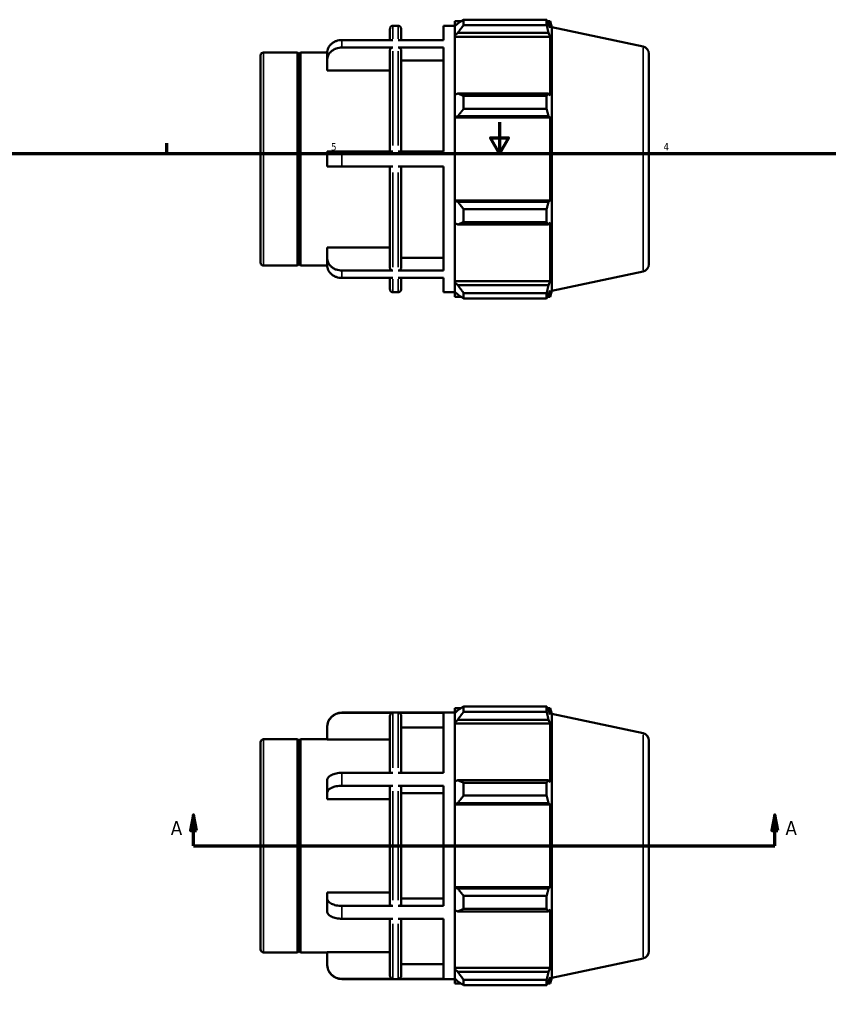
# Model space of a CAD drawing. Header units: inches. Extents: x -2.5 to 37.3, y -1.8 to 26.3.
# Tile 4 of 6: x 10.9 to 21.2, y 10.1 to 22.7. Entities that reach past the tile are written whole.
import ezdxf

# ---------------------------------------------------------------- set-up
doc = ezdxf.new("R2010")
doc.units = ezdxf.units.IN
doc.header["$MEASUREMENT"] = 0
for name, color, linetype, lineweight in [('Border (ANSI)', 7, 'Continuous', 70), ('Section Line (ANSI)', 7, 'Continuous', 70), ('Visible (ANSI)', 7, 'Continuous', 50), ('Visible Narrow (ANSI)', 7, 'Continuous', 35)]:
    doc.layers.add(name, color=color, linetype=linetype, lineweight=lineweight)
doc.styles.add('Label Text (ANSI)', font='tahoma.ttf')
doc.styles.add('Note Text (ANSI)', font='tahoma.ttf')

# ---------------------------------------------------------------- blocks, each defined once
blk = doc.blocks.new('Borders Default Border')
at = {"layer": 'Border (ANSI)'}
blk.add_line((12.75, 21), (12.75, 21.134), dxfattribs=at)
at = {"layer": 'Border (ANSI)', "flags": 128}
for points in [[(17, 21.4), (17, 21), (16.885, 21.2), (17.115, 21.2), (17, 21)], [(0.5, 1), (0.5, 21), (33.5, 21), (33.5, 1), (0.5, 1)]]:
    blk.add_lwpolyline(points, dxfattribs=at)
at = {"layer": 'Border (ANSI)', "color": 5, "true_color": 0x0000ff, "char_height": 0.0945, "attachment_point": 7, "style": 'Note Text (ANSI)'}
for s, insert in [('5', (14.847, 21.038)), ('4', (19.092, 21.04))]:
    blk.add_mtext(s, dxfattribs=dict(at, insert=insert))
blk = doc.blocks.new('2dTransSection0')
at = {"layer": 'Section Line (ANSI)', "linetype": 'Continuous'}
for p, q in [((13.09, 12.558), (13.051, 12.361)), ((13.09, 12.361), (13.09, 12.558)), ((13.13, 12.361), (13.09, 12.558)), ((20.513, 12.558), (20.474, 12.361)), ((20.513, 12.361), (20.513, 12.558)), ((20.553, 12.361), (20.513, 12.558)), ((13.051, 12.361), (13.13, 12.361)), ((13.09, 12.165), (13.09, 12.361)), ((20.474, 12.361), (20.553, 12.361)), ((20.513, 12.165), (20.513, 12.361)), ((13.09, 12.165), (13.417, 12.165)), ((20.187, 12.165), (20.513, 12.165))]:
    blk.add_line(p, q, dxfattribs=at)
at = {"layer": 'Section Line (ANSI)'}
blk.add_line((13.09, 12.165), (20.513, 12.165), dxfattribs=at)
at = {"layer": 'Section Line (ANSI)', "linetype": 'Continuous', "flags": 128}
for points in [[(13.13, 12.361), (13.09, 12.558), (13.051, 12.361), (13.13, 12.361)], [(20.553, 12.361), (20.513, 12.558), (20.474, 12.361), (20.553, 12.361)]]:
    blk.add_lwpolyline(points, dxfattribs=at)
at = {"layer": 'Section Line (ANSI)'}
for points in [[(13.13, 12.361), (13.09, 12.558), (13.051, 12.361), (13.13, 12.361)], [(20.553, 12.361), (20.513, 12.558), (20.474, 12.361), (20.553, 12.361)]]:
    blk.add_solid(points, dxfattribs=at)
at = {"layer": 'Section Line (ANSI)', "char_height": 0.18, "attachment_point": 7, "style": 'Label Text (ANSI)'}
for insert in [(12.801, 12.302), (20.65, 12.302)]:
    blk.add_mtext('A', dxfattribs=dict(at, insert=insert))

msp = doc.modelspace()

# ---------------------------------------------------------------- linework, layer by layer
at = {"layer": 'Visible (ANSI)'}
for p, q in [((15.638, 22.632), (15.704, 22.632)), ((16.285, 22.449), (16.285, 22.632)), ((16.285, 22.632), (16.427, 22.632)), ((16.427, 22.688), (16.427, 22.625)), ((16.427, 22.688), (16.507, 22.688)), ((16.465, 22.661), (16.427, 22.625)), ((16.427, 22.506), (16.427, 22.625)), ((16.54, 22.709), (16.54, 22.641)), ((16.54, 22.709), (17.6, 22.709)), ((17.6, 22.641), (16.54, 22.641)), ((17.6, 22.641), (17.6, 22.709)), ((17.611, 22.688), (17.643, 22.688)), ((17.643, 22.607), (17.624, 22.661)), ((17.667, 22.614), (17.643, 22.688)), ((17.643, 22.607), (17.643, 22.688)), ((15.6, 22.449), (15.6, 22.594)), ((15.742, 22.594), (15.742, 22.449)), ((16.427, 22.506), (16.465, 22.54)), ((16.427, 22.49), (16.427, 22.506)), ((16.465, 22.54), (17.624, 22.54)), ((17.624, 22.54), (17.643, 22.49)), ((17.667, 19.247), (17.667, 22.614)), ((18.832, 22.367), (17.667, 22.614)), ((15.638, 22.449), (14.986, 22.449)), ((16.285, 22.449), (15.704, 22.449)), ((16.427, 22.49), (16.427, 21.751)), ((16.427, 22.49), (17.643, 22.49)), ((17.643, 21.742), (17.643, 22.49)), ((13.947, 19.608), (13.947, 22.253)), ((13.985, 22.291), (14.417, 22.291)), ((14.417, 19.57), (14.417, 22.291)), ((14.437, 22.272), (14.417, 22.291)), ((14.437, 22.272), (14.457, 22.291)), ((14.437, 19.589), (14.437, 22.272)), ((14.457, 19.57), (14.457, 22.291)), ((14.457, 22.291), (14.797, 22.291)), ((14.797, 22.19), (14.797, 22.285)), ((15.638, 22.354), (14.986, 22.354)), ((15.6, 21.025), (15.6, 22.321)), ((16.285, 22.354), (15.704, 22.354)), ((15.742, 22.321), (15.742, 21.025)), ((16.285, 21.025), (16.285, 22.354)), ((18.907, 22.274), (18.907, 19.587)), ((14.797, 22.059), (14.797, 22.19)), ((16.285, 22.19), (15.742, 22.19)), ((15.6, 22.059), (14.797, 22.059)), ((16.465, 21.768), (16.427, 21.751)), ((16.427, 21.465), (16.427, 21.751)), ((17.624, 21.768), (16.465, 21.768)), ((17.643, 21.742), (17.624, 21.768)), ((16.54, 21.735), (16.54, 21.57)), ((16.54, 21.735), (17.6, 21.735)), ((17.6, 21.57), (17.6, 21.735)), ((17.6, 21.57), (16.54, 21.57)), ((16.427, 21.465), (16.465, 21.476)), ((16.427, 21.459), (16.427, 21.465)), ((16.427, 21.459), (16.427, 20.402)), ((16.427, 21.459), (17.643, 21.459)), ((16.465, 21.476), (17.624, 21.476)), ((17.624, 21.476), (17.643, 21.459)), ((17.643, 20.402), (17.643, 21.459)), ((14.986, 21.025), (14.797, 21.025)), ((14.797, 20.836), (14.797, 21.025)), ((15.638, 21.025), (14.986, 21.025)), ((15.704, 21.025), (16.285, 21.025)), ((14.797, 20.836), (14.986, 20.836)), ((15.638, 20.836), (14.986, 20.836)), ((15.6, 19.54), (15.6, 20.836)), ((16.285, 20.836), (15.704, 20.836)), ((15.742, 20.836), (15.742, 19.54)), ((16.285, 19.507), (16.285, 20.836)), ((16.427, 20.396), (16.427, 20.402)), ((16.427, 20.402), (17.643, 20.402)), ((16.427, 20.11), (16.427, 20.396)), ((16.465, 20.385), (16.427, 20.396)), ((17.624, 20.385), (16.465, 20.385)), ((17.643, 20.402), (17.624, 20.385)), ((16.54, 20.291), (16.54, 20.126)), ((16.54, 20.291), (17.6, 20.291)), ((17.6, 20.126), (17.6, 20.291)), ((16.427, 20.11), (16.427, 19.371)), ((16.427, 20.11), (16.465, 20.093)), ((17.6, 20.126), (16.54, 20.126)), ((17.624, 20.093), (17.643, 20.119)), ((17.643, 19.371), (17.643, 20.119)), ((16.465, 20.093), (17.624, 20.093)), ((14.797, 19.671), (14.797, 19.802)), ((14.797, 19.802), (15.6, 19.802)), ((14.797, 19.576), (14.797, 19.671)), ((15.742, 19.671), (16.285, 19.671)), ((13.985, 19.57), (14.417, 19.57)), ((14.437, 19.589), (14.417, 19.57)), ((14.437, 19.589), (14.457, 19.57)), ((14.457, 19.57), (14.797, 19.57)), ((15.638, 19.507), (14.986, 19.507)), ((16.285, 19.507), (15.704, 19.507)), ((18.832, 19.494), (17.667, 19.247)), ((15.638, 19.412), (14.986, 19.412)), ((15.6, 19.267), (15.6, 19.412)), ((16.285, 19.412), (15.704, 19.412)), ((15.742, 19.412), (15.742, 19.267)), ((16.285, 19.23), (16.285, 19.412)), ((16.427, 19.355), (16.427, 19.371)), ((16.427, 19.371), (17.643, 19.371)), ((16.427, 19.236), (16.427, 19.355)), ((16.465, 19.321), (16.427, 19.355)), ((17.643, 19.371), (17.624, 19.321)), ((15.638, 19.23), (15.704, 19.23)), ((16.285, 19.23), (16.427, 19.23)), ((16.427, 19.236), (16.427, 19.173)), ((16.427, 19.236), (16.465, 19.2)), ((17.624, 19.321), (16.465, 19.321)), ((17.624, 19.2), (17.643, 19.254)), ((17.643, 19.173), (17.643, 19.254)), ((17.667, 19.247), (17.643, 19.173)), ((16.427, 19.173), (16.507, 19.173)), ((16.54, 19.22), (16.54, 19.152)), ((16.54, 19.22), (17.6, 19.22)), ((17.6, 19.152), (16.54, 19.152)), ((17.6, 19.152), (17.6, 19.22)), ((17.611, 19.173), (17.643, 19.173)), ((14.986, 13.866), (16.427, 13.866)), ((15.638, 13.863), (14.986, 13.863)), ((15.6, 13.096), (15.6, 13.825)), ((16.285, 13.863), (15.704, 13.863)), ((15.742, 13.825), (15.742, 13.096)), ((16.285, 13.096), (16.285, 13.863)), ((16.427, 13.922), (16.427, 13.859)), ((16.427, 13.922), (16.507, 13.922)), ((16.465, 13.895), (16.427, 13.859)), ((16.427, 13.74), (16.427, 13.859)), ((16.54, 13.943), (16.54, 13.875)), ((16.54, 13.943), (17.6, 13.943)), ((17.6, 13.875), (16.54, 13.875)), ((17.6, 13.875), (17.6, 13.943)), ((17.611, 13.922), (17.643, 13.922)), ((17.643, 13.841), (17.624, 13.895)), ((17.667, 13.848), (17.643, 13.922)), ((17.643, 13.841), (17.643, 13.922)), ((17.667, 10.481), (17.667, 13.848)), ((18.832, 13.601), (17.667, 13.848)), ((16.427, 13.74), (16.465, 13.774)), ((16.427, 13.724), (16.427, 13.74)), ((16.427, 13.724), (16.427, 12.985)), ((16.427, 13.724), (17.643, 13.724)), ((16.465, 13.774), (17.624, 13.774)), ((17.624, 13.774), (17.643, 13.724)), ((17.643, 12.976), (17.643, 13.724)), ((14.797, 13.674), (14.797, 13.677)), ((14.797, 13.522), (14.797, 13.674)), ((16.285, 13.674), (15.742, 13.674)), ((13.947, 10.842), (13.947, 13.487)), ((13.985, 13.525), (14.417, 13.525)), ((14.417, 10.804), (14.417, 13.525)), ((14.437, 13.506), (14.417, 13.525)), ((14.437, 13.506), (14.457, 13.525)), ((14.437, 10.823), (14.437, 13.506)), ((14.457, 10.804), (14.457, 13.525)), ((14.457, 13.525), (14.797, 13.525)), ((15.6, 13.522), (14.797, 13.522)), ((18.907, 13.508), (18.907, 10.821)), ((15.638, 13.096), (14.986, 13.096)), ((16.285, 13.096), (15.704, 13.096)), ((14.797, 12.837), (14.797, 13.001)), ((16.465, 13.002), (16.427, 12.985)), ((16.427, 12.699), (16.427, 12.985)), ((17.624, 13.002), (16.465, 13.002)), ((16.54, 12.97), (16.54, 12.805)), ((16.54, 12.97), (17.6, 12.97)), ((17.6, 12.805), (17.6, 12.97)), ((17.643, 12.976), (17.624, 13.002)), ((14.797, 12.761), (14.797, 12.837)), ((15.638, 12.932), (14.986, 12.932)), ((15.6, 11.416), (15.6, 12.913)), ((16.285, 12.932), (15.704, 12.932)), ((15.742, 12.913), (15.742, 11.416)), ((16.285, 12.837), (15.742, 12.837)), ((16.285, 11.397), (16.285, 12.932)), ((15.6, 12.761), (14.797, 12.761)), ((16.427, 12.699), (16.465, 12.71)), ((16.427, 12.693), (16.427, 12.699)), ((16.427, 12.693), (16.427, 11.636)), ((16.427, 12.693), (17.643, 12.693)), ((16.465, 12.71), (17.624, 12.71)), ((17.6, 12.805), (16.54, 12.805)), ((17.624, 12.71), (17.643, 12.693)), ((17.643, 11.636), (17.643, 12.693)), ((14.797, 11.492), (14.797, 11.568)), ((14.797, 11.568), (15.6, 11.568)), ((16.427, 11.63), (16.427, 11.636)), ((16.427, 11.636), (17.643, 11.636)), ((16.465, 11.619), (16.427, 11.63)), ((16.427, 11.344), (16.427, 11.63)), ((17.624, 11.619), (16.465, 11.619)), ((17.643, 11.636), (17.624, 11.619)), ((14.797, 11.328), (14.797, 11.492)), ((15.742, 11.492), (16.285, 11.492)), ((16.54, 11.525), (16.54, 11.36)), ((16.54, 11.525), (17.6, 11.525)), ((17.6, 11.36), (17.6, 11.525)), ((15.638, 11.397), (14.986, 11.397)), ((16.285, 11.397), (15.704, 11.397)), ((16.427, 11.344), (16.465, 11.327)), ((16.427, 11.344), (16.427, 10.605)), ((16.465, 11.327), (17.624, 11.327)), ((17.6, 11.36), (16.54, 11.36)), ((17.624, 11.327), (17.643, 11.353)), ((17.643, 10.605), (17.643, 11.353)), ((15.638, 11.234), (14.986, 11.234)), ((15.6, 10.504), (15.6, 11.234)), ((16.285, 11.234), (15.704, 11.234)), ((15.742, 11.234), (15.742, 10.504)), ((16.285, 10.466), (16.285, 11.234)), ((14.437, 10.823), (14.417, 10.804)), ((14.437, 10.823), (14.457, 10.804)), ((13.985, 10.804), (14.417, 10.804)), ((14.457, 10.804), (14.797, 10.804)), ((14.797, 10.655), (14.797, 10.807)), ((14.797, 10.807), (15.6, 10.807)), ((18.832, 10.728), (17.667, 10.481)), ((14.797, 10.653), (14.797, 10.655)), ((15.742, 10.655), (16.285, 10.655)), ((16.427, 10.589), (16.427, 10.605)), ((16.427, 10.605), (17.643, 10.605)), ((16.427, 10.47), (16.427, 10.589)), ((16.465, 10.555), (16.427, 10.589)), ((17.643, 10.605), (17.624, 10.555)), ((15.638, 10.466), (14.986, 10.466)), ((14.986, 10.464), (16.427, 10.464)), ((16.285, 10.466), (15.704, 10.466)), ((16.427, 10.47), (16.465, 10.434)), ((16.427, 10.47), (16.427, 10.407)), ((17.624, 10.555), (16.465, 10.555)), ((16.54, 10.455), (16.54, 10.386)), ((16.54, 10.455), (17.6, 10.455)), ((17.6, 10.386), (17.6, 10.455)), ((17.624, 10.434), (17.643, 10.488)), ((17.643, 10.407), (17.643, 10.488)), ((17.667, 10.481), (17.643, 10.407)), ((16.427, 10.407), (16.507, 10.407)), ((17.6, 10.386), (16.54, 10.386)), ((17.611, 10.407), (17.643, 10.407))]:
    msp.add_line(p, q, dxfattribs=at)
for centre, radius, start, end in [((15.638, 22.594), 0.0379, 90, 180), ((15.704, 22.594), 0.0379, 0, 90), ((13.985, 22.253), 0.0379, 90, 180), ((18.812, 22.274), 0.0947, 0, 78), ((13.985, 19.608), 0.0379, 180, 270), ((18.812, 19.587), 0.0947, 282, 0), ((15.638, 19.267), 0.0379, 180, 270), ((15.704, 19.267), 0.0379, 270, 0), ((14.986, 13.677), 0.189, 90, 180), ((18.812, 13.508), 0.0947, 0, 78), ((13.985, 13.487), 0.0379, 90, 180), ((13.985, 10.842), 0.0379, 180, 270), ((18.812, 10.821), 0.0947, 282, 0), ((14.986, 10.653), 0.189, 180, 270)]:
    msp.add_arc(centre, radius, start, end, dxfattribs=at)
for points, weights in [([(16.54, 22.709), (16.501, 22.684), (16.465, 22.661)], [1.01200032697, 1.00869515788, 1.00458004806]), ([(16.465, 22.54), (16.501, 22.589), (16.54, 22.641)], [1.00458004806, 1.00869515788, 1.01200032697]), ([(17.6, 22.709), (17.613, 22.684), (17.624, 22.661)], [1, 1.00120502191, 1.00159320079]), ([(17.624, 22.54), (17.613, 22.589), (17.6, 22.641)], [1.00159320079, 1.00120502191, 1]), ([(16.54, 21.735), (16.501, 21.752), (16.465, 21.768)], [1.01200032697, 1.00869515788, 1.00458004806]), ([(17.6, 21.735), (17.613, 21.752), (17.624, 21.768)], [1, 1.00120502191, 1.00159320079]), ([(16.465, 21.476), (16.501, 21.522), (16.54, 21.57)], [1.00458004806, 1.00869515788, 1.01200032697]), ([(17.624, 21.476), (17.613, 21.522), (17.6, 21.57)], [1.00159320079, 1.00120502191, 1]), ([(16.54, 20.291), (16.501, 20.339), (16.465, 20.385)], [1.01200032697, 1.00869515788, 1.00458004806]), ([(17.6, 20.291), (17.613, 20.339), (17.624, 20.385)], [1, 1.00120502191, 1.00159320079]), ([(16.465, 20.093), (16.501, 20.109), (16.54, 20.126)], [1.00458004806, 1.00869515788, 1.01200032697]), ([(17.624, 20.093), (17.613, 20.109), (17.6, 20.126)], [1.00159320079, 1.00120502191, 1]), ([(16.54, 19.22), (16.501, 19.272), (16.465, 19.321)], [1.01200032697, 1.00869515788, 1.00458004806]), ([(17.6, 19.22), (17.613, 19.272), (17.624, 19.321)], [1, 1.00120502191, 1.00159320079]), ([(16.465, 19.2), (16.501, 19.177), (16.54, 19.152)], [1.00458004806, 1.00869515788, 1.01200032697]), ([(17.624, 19.2), (17.613, 19.177), (17.6, 19.152)], [1.00159320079, 1.00120502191, 1]), ([(16.54, 13.943), (16.501, 13.918), (16.465, 13.895)], [1.01200032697, 1.00869515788, 1.00458004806]), ([(16.465, 13.774), (16.501, 13.823), (16.54, 13.875)], [1.00458004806, 1.00869515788, 1.01200032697]), ([(17.6, 13.943), (17.613, 13.918), (17.624, 13.895)], [1, 1.00120502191, 1.00159320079]), ([(17.624, 13.774), (17.613, 13.823), (17.6, 13.875)], [1.00159320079, 1.00120502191, 1]), ([(16.54, 12.97), (16.501, 12.986), (16.465, 13.002)], [1.01200032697, 1.00869515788, 1.00458004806]), ([(17.6, 12.97), (17.613, 12.986), (17.624, 13.002)], [1, 1.00120502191, 1.00159320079]), ([(16.465, 12.71), (16.501, 12.756), (16.54, 12.805)], [1.00458004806, 1.00869515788, 1.01200032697]), ([(17.624, 12.71), (17.613, 12.756), (17.6, 12.805)], [1.00159320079, 1.00120502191, 1]), ([(16.54, 11.525), (16.501, 11.573), (16.465, 11.619)], [1.01200032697, 1.00869515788, 1.00458004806]), ([(17.6, 11.525), (17.613, 11.573), (17.624, 11.619)], [1, 1.00120502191, 1.00159320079]), ([(16.465, 11.327), (16.501, 11.343), (16.54, 11.36)], [1.00458004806, 1.00869515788, 1.01200032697]), ([(17.624, 11.327), (17.613, 11.343), (17.6, 11.36)], [1.00159320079, 1.00120502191, 1]), ([(16.54, 10.455), (16.501, 10.506), (16.465, 10.555)], [1.01200032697, 1.00869515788, 1.00458004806]), ([(16.465, 10.434), (16.501, 10.411), (16.54, 10.386)], [1.00458004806, 1.00869515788, 1.01200032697]), ([(17.6, 10.455), (17.613, 10.506), (17.624, 10.555)], [1, 1.00120502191, 1.00159320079]), ([(17.624, 10.434), (17.613, 10.411), (17.6, 10.386)], [1.00159320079, 1.00120502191, 1])]:
    msp.add_rational_spline(points, weights, degree=2, dxfattribs=at)
for points, knots in [([(14.986, 22.449), (14.974, 22.449), (14.962, 22.448), (14.937, 22.443), (14.925, 22.44), (14.903, 22.432), (14.892, 22.427), (14.871, 22.415), (14.861, 22.408), (14.844, 22.393), (14.836, 22.385), (14.822, 22.367), (14.816, 22.357), (14.807, 22.338), (14.803, 22.327), (14.798, 22.306), (14.797, 22.295), (14.797, 22.285)], [0, 0, 0, 0, 0.0888216, 0.0888216, 0.1776432, 0.1776432, 0.2665352, 0.2665352, 0.3554272, 0.3554272, 0.4444153, 0.4444153, 0.5334035, 0.5334035, 0.6224921, 0.6224921, 0.7115806, 0.7115806, 0.7115806, 0.7115806]), ([(14.797, 22.19), (14.797, 22.2), (14.798, 22.211), (14.803, 22.233), (14.807, 22.244), (14.816, 22.262), (14.822, 22.272), (14.836, 22.29), (14.844, 22.299), (14.861, 22.313), (14.871, 22.32), (14.892, 22.333), (14.903, 22.338), (14.925, 22.345), (14.937, 22.349), (14.962, 22.353), (14.974, 22.354), (14.986, 22.354)], [-0.7115806, -0.7115806, -0.7115806, -0.7115806, -0.6224921, -0.6224921, -0.5334035, -0.5334035, -0.4444153, -0.4444153, -0.3554272, -0.3554272, -0.2665352, -0.2665352, -0.1776432, -0.1776432, -0.0888216, -0.0888216, 0, 0, 0, 0]), ([(15.638, 22.354), (15.633, 22.354), (15.628, 22.353), (15.619, 22.35), (15.615, 22.347), (15.608, 22.342), (15.605, 22.338), (15.601, 22.33), (15.6, 22.325), (15.6, 22.321)], [0, 0, 0, 0, 0.0355993, 0.0355993, 0.0712268, 0.0712268, 0.1068891, 0.1068891, 0.1425817, 0.1425817, 0.1425817, 0.1425817]), ([(15.742, 22.321), (15.742, 22.325), (15.741, 22.33), (15.737, 22.338), (15.734, 22.342), (15.727, 22.347), (15.723, 22.35), (15.714, 22.353), (15.709, 22.354), (15.704, 22.354)], [-0.1425817, -0.1425817, -0.1425817, -0.1425817, -0.1068891, -0.1068891, -0.0712268, -0.0712268, -0.0355993, -0.0355993, 0, 0, 0, 0]), ([(14.986, 19.507), (14.974, 19.507), (14.962, 19.508), (14.937, 19.512), (14.925, 19.516), (14.903, 19.523), (14.892, 19.528), (14.871, 19.541), (14.861, 19.548), (14.844, 19.562), (14.836, 19.571), (14.822, 19.589), (14.816, 19.599), (14.807, 19.617), (14.803, 19.628), (14.798, 19.65), (14.797, 19.661), (14.797, 19.671)], [0, 0, 0, 0, 0.0888216, 0.0888216, 0.1776432, 0.1776432, 0.2665352, 0.2665352, 0.3554272, 0.3554272, 0.4444153, 0.4444153, 0.5334035, 0.5334035, 0.6224921, 0.6224921, 0.7115806, 0.7115806, 0.7115806, 0.7115806]), ([(14.797, 19.576), (14.797, 19.566), (14.798, 19.555), (14.803, 19.534), (14.807, 19.523), (14.816, 19.504), (14.822, 19.494), (14.836, 19.476), (14.844, 19.468), (14.861, 19.453), (14.871, 19.446), (14.892, 19.434), (14.903, 19.429), (14.925, 19.421), (14.937, 19.418), (14.962, 19.413), (14.974, 19.412), (14.986, 19.412)], [-0.7115806, -0.7115806, -0.7115806, -0.7115806, -0.6224921, -0.6224921, -0.5334035, -0.5334035, -0.4444153, -0.4444153, -0.3554272, -0.3554272, -0.2665352, -0.2665352, -0.1776432, -0.1776432, -0.0888216, -0.0888216, 0, 0, 0, 0]), ([(15.6, 19.54), (15.6, 19.536), (15.601, 19.531), (15.605, 19.523), (15.608, 19.519), (15.615, 19.514), (15.619, 19.511), (15.628, 19.508), (15.633, 19.507), (15.638, 19.507)], [-0.1425817, -0.1425817, -0.1425817, -0.1425817, -0.1068891, -0.1068891, -0.0712268, -0.0712268, -0.0355993, -0.0355993, 0, 0, 0, 0]), ([(15.704, 19.507), (15.709, 19.507), (15.714, 19.508), (15.723, 19.511), (15.727, 19.514), (15.734, 19.519), (15.737, 19.523), (15.741, 19.531), (15.742, 19.536), (15.742, 19.54)], [0, 0, 0, 0, 0.0355993, 0.0355993, 0.0712268, 0.0712268, 0.1068891, 0.1068891, 0.1425817, 0.1425817, 0.1425817, 0.1425817]), ([(14.797, 13.674), (14.797, 13.685), (14.798, 13.698), (14.803, 13.723), (14.807, 13.735), (14.816, 13.757), (14.822, 13.768), (14.836, 13.789), (14.844, 13.799), (14.861, 13.816), (14.871, 13.824), (14.892, 13.838), (14.903, 13.844), (14.925, 13.853), (14.937, 13.857), (14.962, 13.862), (14.974, 13.863), (14.986, 13.863)], [-0.7115806, -0.7115806, -0.7115806, -0.7115806, -0.6224921, -0.6224921, -0.5334035, -0.5334035, -0.4444153, -0.4444153, -0.3554272, -0.3554272, -0.2665352, -0.2665352, -0.1776432, -0.1776432, -0.0888216, -0.0888216, 0, 0, 0, 0]), ([(15.6, 13.825), (15.6, 13.83), (15.601, 13.835), (15.605, 13.844), (15.608, 13.848), (15.615, 13.855), (15.619, 13.858), (15.628, 13.862), (15.633, 13.863), (15.638, 13.863)], [0.4277541, 0.4277541, 0.4277541, 0.4277541, 0.4634466, 0.4634466, 0.499109, 0.499109, 0.5347364, 0.5347364, 0.5703358, 0.5703358, 0.5703358, 0.5703358]), ([(15.704, 13.863), (15.709, 13.863), (15.714, 13.862), (15.723, 13.858), (15.727, 13.855), (15.734, 13.848), (15.737, 13.844), (15.741, 13.835), (15.742, 13.83), (15.742, 13.825)], [0, 0, 0, 0, 0.0355993, 0.0355993, 0.0712268, 0.0712268, 0.1068891, 0.1068891, 0.1425817, 0.1425817, 0.1425817, 0.1425817]), ([(14.986, 13.096), (14.974, 13.096), (14.962, 13.095), (14.937, 13.093), (14.925, 13.091), (14.903, 13.086), (14.892, 13.083), (14.871, 13.076), (14.861, 13.072), (14.844, 13.064), (14.836, 13.059), (14.822, 13.048), (14.816, 13.043), (14.807, 13.032), (14.803, 13.026), (14.798, 13.013), (14.797, 13.007), (14.797, 13.001)], [0, 0, 0, 0, 0.0888216, 0.0888216, 0.1776432, 0.1776432, 0.2665352, 0.2665352, 0.3554272, 0.3554272, 0.4444153, 0.4444153, 0.5334035, 0.5334035, 0.6224921, 0.6224921, 0.7115806, 0.7115806, 0.7115806, 0.7115806]), ([(14.797, 12.837), (14.797, 12.843), (14.798, 12.849), (14.803, 12.862), (14.807, 12.868), (14.816, 12.879), (14.822, 12.885), (14.836, 12.895), (14.844, 12.9), (14.861, 12.908), (14.871, 12.912), (14.892, 12.919), (14.903, 12.922), (14.925, 12.927), (14.937, 12.929), (14.962, 12.931), (14.974, 12.932), (14.986, 12.932)], [-0.7115806, -0.7115806, -0.7115806, -0.7115806, -0.6224921, -0.6224921, -0.5334035, -0.5334035, -0.4444153, -0.4444153, -0.3554272, -0.3554272, -0.2665352, -0.2665352, -0.1776432, -0.1776432, -0.0888216, -0.0888216, 0, 0, 0, 0]), ([(15.638, 12.932), (15.633, 12.932), (15.628, 12.931), (15.619, 12.93), (15.615, 12.928), (15.608, 12.925), (15.605, 12.922), (15.601, 12.918), (15.6, 12.915), (15.6, 12.913)], [0, 0, 0, 0, 0.0355993, 0.0355993, 0.0712268, 0.0712268, 0.1068891, 0.1068891, 0.1425817, 0.1425817, 0.1425817, 0.1425817]), ([(15.742, 12.913), (15.742, 12.915), (15.741, 12.918), (15.737, 12.922), (15.734, 12.925), (15.727, 12.928), (15.723, 12.93), (15.714, 12.931), (15.709, 12.932), (15.704, 12.932)], [-0.1425817, -0.1425817, -0.1425817, -0.1425817, -0.1068891, -0.1068891, -0.0712268, -0.0712268, -0.0355993, -0.0355993, 0, 0, 0, 0]), ([(14.986, 11.397), (14.974, 11.397), (14.962, 11.398), (14.937, 11.4), (14.925, 11.402), (14.903, 11.407), (14.892, 11.41), (14.871, 11.417), (14.861, 11.421), (14.844, 11.429), (14.836, 11.434), (14.822, 11.445), (14.816, 11.45), (14.807, 11.461), (14.803, 11.467), (14.798, 11.48), (14.797, 11.486), (14.797, 11.492)], [0, 0, 0, 0, 0.0888216, 0.0888216, 0.1776432, 0.1776432, 0.2665352, 0.2665352, 0.3554272, 0.3554272, 0.4444153, 0.4444153, 0.5334035, 0.5334035, 0.6224921, 0.6224921, 0.7115806, 0.7115806, 0.7115806, 0.7115806]), ([(14.797, 11.328), (14.797, 11.322), (14.798, 11.316), (14.803, 11.303), (14.807, 11.297), (14.816, 11.287), (14.822, 11.281), (14.836, 11.27), (14.844, 11.265), (14.861, 11.257), (14.871, 11.253), (14.892, 11.246), (14.903, 11.243), (14.925, 11.238), (14.937, 11.237), (14.962, 11.234), (14.974, 11.234), (14.986, 11.234)], [-0.7115806, -0.7115806, -0.7115806, -0.7115806, -0.6224921, -0.6224921, -0.5334035, -0.5334035, -0.4444153, -0.4444153, -0.3554272, -0.3554272, -0.2665352, -0.2665352, -0.1776432, -0.1776432, -0.0888216, -0.0888216, 0, 0, 0, 0]), ([(15.6, 11.416), (15.6, 11.414), (15.601, 11.411), (15.605, 11.407), (15.608, 11.404), (15.615, 11.401), (15.619, 11.4), (15.628, 11.398), (15.633, 11.397), (15.638, 11.397)], [-0.1425817, -0.1425817, -0.1425817, -0.1425817, -0.1068891, -0.1068891, -0.0712268, -0.0712268, -0.0355993, -0.0355993, 0, 0, 0, 0]), ([(15.704, 11.397), (15.709, 11.397), (15.714, 11.398), (15.723, 11.4), (15.727, 11.401), (15.734, 11.404), (15.737, 11.407), (15.741, 11.411), (15.742, 11.414), (15.742, 11.416)], [0, 0, 0, 0, 0.0355993, 0.0355993, 0.0712268, 0.0712268, 0.1068891, 0.1068891, 0.1425817, 0.1425817, 0.1425817, 0.1425817]), ([(14.986, 10.466), (14.974, 10.466), (14.962, 10.467), (14.937, 10.472), (14.925, 10.476), (14.903, 10.485), (14.892, 10.491), (14.871, 10.505), (14.861, 10.513), (14.844, 10.53), (14.836, 10.54), (14.822, 10.561), (14.816, 10.572), (14.807, 10.594), (14.803, 10.606), (14.798, 10.631), (14.797, 10.644), (14.797, 10.655)], [0, 0, 0, 0, 0.0888216, 0.0888216, 0.1776432, 0.1776432, 0.2665352, 0.2665352, 0.3554272, 0.3554272, 0.4444153, 0.4444153, 0.5334035, 0.5334035, 0.6224921, 0.6224921, 0.7115806, 0.7115806, 0.7115806, 0.7115806]), ([(15.6, 10.504), (15.6, 10.499), (15.601, 10.494), (15.605, 10.485), (15.608, 10.481), (15.615, 10.474), (15.619, 10.471), (15.628, 10.467), (15.633, 10.466), (15.638, 10.466)], [-0.1425817, -0.1425817, -0.1425817, -0.1425817, -0.1068891, -0.1068891, -0.0712268, -0.0712268, -0.0355993, -0.0355993, 0, 0, 0, 0]), ([(15.704, 10.466), (15.709, 10.466), (15.714, 10.467), (15.723, 10.471), (15.727, 10.474), (15.734, 10.481), (15.737, 10.485), (15.741, 10.494), (15.742, 10.499), (15.742, 10.504)], [0, 0, 0, 0, 0.0355993, 0.0355993, 0.0712268, 0.0712268, 0.1068891, 0.1068891, 0.1425817, 0.1425817, 0.1425817, 0.1425817])]:
    msp.add_open_spline(points, degree=3, knots=knots, dxfattribs=at)
at = {"layer": 'Visible Narrow (ANSI)'}
for p, q in [((15.638, 22.631), (15.638, 22.466)), ((15.704, 22.466), (15.704, 22.631)), ((14.986, 22.444), (14.986, 22.359)), ((13.985, 22.275), (13.985, 19.586)), ((15.638, 22.309), (15.638, 21.104)), ((15.704, 21.104), (15.704, 22.309)), ((18.832, 19.512), (18.832, 22.349)), ((14.986, 21.016), (14.986, 20.845)), ((15.638, 20.757), (15.638, 19.552)), ((15.704, 19.552), (15.704, 20.757)), ((14.986, 19.502), (14.986, 19.417)), ((15.638, 19.395), (15.638, 19.23)), ((15.704, 19.23), (15.704, 19.395)), ((14.986, 13.866), (14.986, 13.863)), ((15.638, 13.857), (15.638, 13.161)), ((15.704, 13.161), (15.704, 13.857)), ((18.832, 10.746), (18.832, 13.583)), ((13.985, 13.509), (13.985, 10.82)), ((14.986, 13.088), (14.986, 12.94)), ((15.638, 12.86), (15.638, 11.469)), ((15.704, 11.469), (15.704, 12.86)), ((14.986, 11.389), (14.986, 11.241)), ((15.638, 11.168), (15.638, 10.472)), ((15.704, 10.472), (15.704, 11.168)), ((14.986, 10.466), (14.986, 10.464))]:
    msp.add_line(p, q, dxfattribs=at)

# ---------------------------------------------------------------- block references
msp.add_blockref('Borders Default Border', (0, 0))
at = {"layer": 'Section Line (ANSI)'}
msp.add_blockref('2dTransSection0', (0, 0), dxfattribs=at)

doc.saveas('drawing.dxf')
